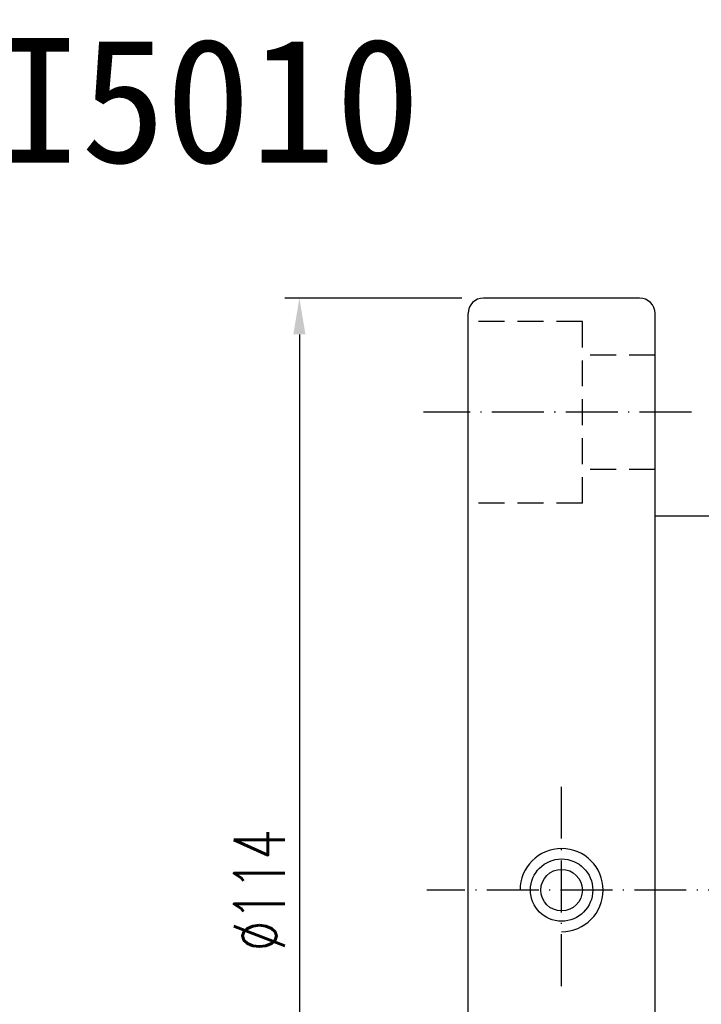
# Model space of a CAD drawing. Extents: x 875 to 1184, y 58 to 234.
# Tile 3 of 59: x 1033 to 1099, y 138 to 232. Entities that reach past the tile are written whole.
import ezdxf
from ezdxf.enums import TextEntityAlignment as Align

# ---------------------------------------------------------------- set-up
doc = ezdxf.new("R2010")
doc.units = 0
doc.header["$MEASUREMENT"] = 0
doc.linetypes.add('CL-5', pattern=[7.1, 5, -1, 0.1, -1])
doc.linetypes.add('DASHED', pattern=[0.75, 0.5, -0.25])
doc.layers.get('0').update_dxf_attribs({"linetype": 'CONTINUOUS'})
for name, color, linetype in [('CL', 1, 'CL-5'), ('DIM', 4, 'CONTINUOUS'), ('HID', 2, 'DASHED'), ('OUT', 3, 'CONTINUOUS')]:
    doc.layers.add(name, color=color, linetype=linetype)
doc.styles.add('CHN', font='SIMPLEX.shx', dxfattribs={"width": 0.7, "bigfont": 'CHINESET.shx'})
doc.styles.add('DIM-7', font='SIMPLEX.shx', dxfattribs={"width": 0.7, "bigfont": 'chineset.shx'})
doc.styles.add('T', font='KAIU.TTF')
doc.dimstyles.new('CNS', dxfattribs={"dimtxt": 3.5, "dimasz": 2.5, "dimexe": 1, "dimexo": 1.5, "dimgap": 0.09, "dimtad": 0, "dimdsep": 46, "dimtxsty": 'DIM-7', "dimcen": 0.09, "dimclrd": 1, "dimclre": 1, "dimclrt": 4, "dimadec": 0, "dimazin": 0, "dimtfac": 1, "dimtix": 1, "dimtmove": 2, "dimatfit": 3, "dimfxl": 1, "dimtvp": 0.971429, "dimtolj": 1, "dimarcsym": 0})

# ---------------------------------------------------------------- blocks, each defined once
blk = doc.blocks.new('*D44')
at = {"layer": 'DIM', "color": 0, "lineweight": -2, "transparency": 16777216}
for p, q in [((1075.493, 205.647), (1058.461, 205.647)), ((1059.861, 202.147), (1059.861, 95.147)), ((1075.493, 91.647), (1058.461, 91.647))]:
    blk.add_line(p, q, dxfattribs=at)
at = {"layer": 'DIM', "color": 0, "transparency": 16777216}
for points in [[(1059.277, 202.147), (1060.444, 202.147), (1059.861, 205.647)], [(1059.277, 95.147), (1060.444, 95.147), (1059.861, 91.647)]]:
    blk.add_solid(points, dxfattribs=at)
at = {"layer": 'DIM', "color": 0, "transparency": 16777216, "insert": (1056.011, 148.647), "char_height": 4.9, "attachment_point": 5, "rotation": 90, "style": 'CHN'}
blk.add_mtext('\\A1;%%C114', dxfattribs=at)

msp = doc.modelspace()

# ---------------------------------------------------------------- linework, layer by layer
at = {"layer": 'CL', "color": 7}
for p, q in [((1097.593, 194.647), (1071.794, 194.647)), ((1085.093, 139.401), (1085.093, 159.381)), ((1168.093, 148.647), (1072.117, 148.647))]:
    msp.add_line(p, q, dxfattribs=at)
at = {"layer": 'DIM', "color": 7}
msp.add_arc((1085.093, 148.647), 4, 270, 180, dxfattribs=at)
at = {"layer": 'HID', "color": 7, "ltscale": 5}
for p, q in [((1087.093, 203.397), (1076.093, 203.397)), ((1087.093, 185.897), (1087.093, 203.397)), ((1094.093, 200.147), (1087.093, 200.147)), ((1094.093, 189.147), (1087.093, 189.147)), ((1087.093, 185.897), (1076.093, 185.897))]:
    msp.add_line(p, q, dxfattribs=at)
at = {"layer": 'OUT', "color": 7, "ltscale": 5}
for p, q in [((1092.593, 205.647), (1077.593, 205.647)), ((1076.093, 93.147), (1076.093, 204.147)), ((1094.093, 93.147), (1094.093, 204.147)), ((1162.593, 184.647), (1094.093, 184.647))]:
    msp.add_line(p, q, dxfattribs=at)
at = {"layer": 'OUT', "color": 7}
for radius in [3, 2]:
    msp.add_circle((1085.093, 148.647), radius, dxfattribs=at)
at = {"layer": 'OUT', "color": 7, "ltscale": 5}
for centre, start, end in [((1077.593, 204.147), 90, 180), ((1092.593, 204.147), 0, 90)]:
    msp.add_arc(centre, 1.5, start, end, dxfattribs=at)

# ---------------------------------------------------------------- texts
at = {"style": 'T'}
msp.add_text('SFNI5010', height=12, dxfattribs=at).set_placement((1038.841, 224.675), align=Align.MIDDLE)

# ---------------------------------------------------------------- dimensions: what is measured, and where the dimension line sits
at = {"layer": 'DIM', "color": 0}
dim = msp.add_linear_dim(base=(1059.861, 91.647), p1=(1077.593, 205.647), p2=(1077.593, 91.647), angle=90, text='%%C<>', dimstyle='CNS', override={"dimscale": 1.4, "dimgap": 1, "dimtad": 1, "dimtxsty": 'CHN', "dimclrd": 0, "dimclre": 0, "dimclrt": 0, "dimtmove": 0}, dxfattribs=at)
dim.commit()
dim.dimension.update_dxf_attribs({"geometry": '*D44', "text_midpoint": (1056.011, 148.647)})

doc.saveas('drawing.dxf')
